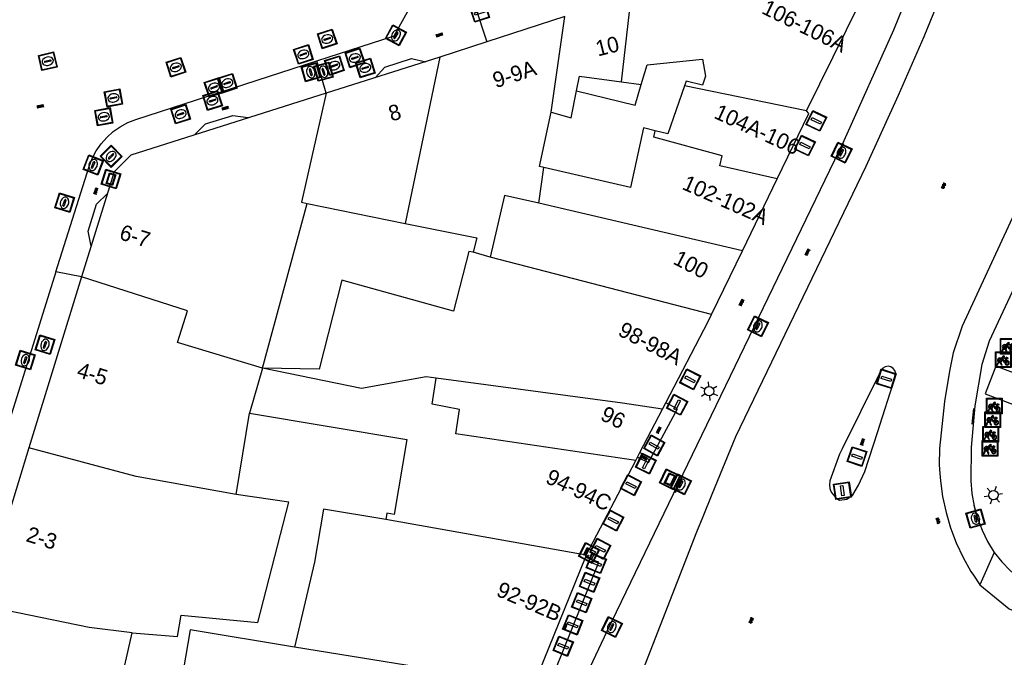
# Model space of a CAD drawing. Header units: metres. Extents: x 93870 to 95789, y 463036 to 464040.
# Tile 96 of 256: x 94023 to 94086, y 463862 to 463903. Entities that reach past the tile are written whole.
import ezdxf
from ezdxf.enums import TextEntityAlignment as Align

# ---------------------------------------------------------------- set-up
doc = ezdxf.new("R2010")
doc.units = ezdxf.units.M
doc.header["$LTSCALE"] = 25.4
for name, color, linetype in [('B_BEBOUWINGSGRENS_0', 1, 'Continuous'), ('B_OVERBOUWLIJN_LIJN_1', 7, 'Continuous'), ('B_TUSSENMUUR_0', 7, 'Continuous'), ('G_GRENS_ALGEMEEN_0', 7, 'Continuous'), ('Q_BRANDKRAAN_0', 5, 'Continuous'), ('Q_CAI-KAST_0', 10, 'Continuous'), ('Q_FIETSENREK_0', 6, 'Continuous'), ('Q_INSPECTIE_OF_RIOOLPUT_0', 253, 'Continuous'), ('Q_KOLK_0', 254, 'Continuous'), ('Q_LICHTMAST_0', 2, 'Continuous'), ('Q_LIJNAFWATERING_LIJN_0', 7, 'Continuous'), ('Q_STRAATNAAMBORD_0', 7, 'Continuous'), ('Q_VERKEERSBORDPAAL_0', 40, 'Continuous'), ('Q_VERKEERSREGELINSTALLATIEPAAL', 40, 'Continuous'), ('Q_WATERLEIDINGPUT_0', 5, 'Continuous'), ('Q_WEGWIJZER_0', 7, 'Continuous'), ('S_GBKN_SYMBOOL_GV_GROOT_0', 7, 'Continuous'), ('S_GBKN_SYMBOOL_OV_GROOT_0', 7, 'Continuous'), ('V_WEGGRENS_0', 7, 'Continuous'), ('Z_GBKN_HUISNUMMER_0', 252, 'Continuous')]:
    doc.layers.add(name, color=color, linetype=linetype)
doc.layers.add('Q_PAAL_STEEN_0', color=7, linetype='Continuous', true_color=0xa97373)

# ---------------------------------------------------------------- blocks, each defined once
blk = doc.blocks.new('Q_STRAATNAAMBORD')
for points in [[(-0.5, 0.5), (0.5, 0.5), (0.5, -0.5), (-0.5, -0.5)], [(-0.369, 0.22), (0.358, 0.22), (0.358, -0.214), (-0.369, -0.214)]]:
    blk.add_lwpolyline(points, close=True)
for points in [[(-0.442, 0.464), (0.438, 0.464, -0.414214), (0.459, 0.442), (0.459, -0.437, -0.414214), (0.438, -0.459), (-0.442, -0.459, -0.414214), (-0.463, -0.437), (-0.463, 0.442), (-0.463, 0.444), (-0.463, 0.446), (-0.463, 0.448), (-0.462, 0.45), (-0.461, 0.451), (-0.46, 0.453), (-0.459, 0.455), (-0.458, 0.456), (-0.457, 0.457), (-0.456, 0.459), (-0.454, 0.46), (-0.453, 0.461), (-0.451, 0.462), (-0.449, 0.462), (-0.447, 0.463), (-0.446, 0.463), (-0.444, 0.464), (-0.442, 0.464)], [(-0.287, 0.16), (0.281, 0.16, -0.414214), (0.303, 0.139), (0.303, -0.134, -0.414214), (0.281, -0.156), (-0.287, -0.156, -0.414214), (-0.308, -0.134), (-0.308, 0.139), (-0.308, 0.14), (-0.308, 0.142), (-0.307, 0.144), (-0.307, 0.146), (-0.306, 0.148), (-0.305, 0.149), (-0.304, 0.151), (-0.303, 0.152), (-0.302, 0.154), (-0.3, 0.155), (-0.299, 0.156), (-0.297, 0.157), (-0.296, 0.158), (-0.294, 0.159), (-0.292, 0.159), (-0.29, 0.16), (-0.288, 0.16), (-0.287, 0.16)]]:
    blk.add_lwpolyline(points, format="xyb")
blk = doc.blocks.new('Q_WEGWIJZER')
for points in [[(-0.5, 0.5), (0.5, 0.5), (0.5, -0.5), (-0.5, -0.5)], [(-0.369, 0.22), (0.358, 0.22), (0.358, -0.214), (-0.369, -0.214)]]:
    blk.add_lwpolyline(points, close=True)
for points in [[(-0.442, 0.464), (0.438, 0.464, -0.414214), (0.459, 0.442), (0.459, -0.437, -0.414214), (0.438, -0.459), (-0.442, -0.459, -0.414214), (-0.463, -0.437), (-0.463, 0.442), (-0.463, 0.444), (-0.463, 0.446), (-0.463, 0.448), (-0.462, 0.45), (-0.461, 0.451), (-0.46, 0.453), (-0.459, 0.455), (-0.458, 0.456), (-0.457, 0.457), (-0.456, 0.459), (-0.454, 0.46), (-0.453, 0.461), (-0.451, 0.462), (-0.449, 0.462), (-0.447, 0.463), (-0.446, 0.463), (-0.444, 0.464), (-0.442, 0.464)], [(-0.287, 0.16), (0.281, 0.16, -0.414214), (0.303, 0.139), (0.303, -0.134, -0.414214), (0.281, -0.156), (-0.287, -0.156, -0.414214), (-0.308, -0.134), (-0.308, 0.139), (-0.308, 0.14), (-0.308, 0.142), (-0.307, 0.144), (-0.307, 0.146), (-0.306, 0.148), (-0.305, 0.149), (-0.304, 0.151), (-0.303, 0.152), (-0.302, 0.154), (-0.3, 0.155), (-0.299, 0.156), (-0.297, 0.157), (-0.296, 0.158), (-0.294, 0.159), (-0.292, 0.159), (-0.29, 0.16), (-0.288, 0.16), (-0.287, 0.16)]]:
    blk.add_lwpolyline(points, format="xyb")
blk = doc.blocks.new('Q_CAI-KAST')
for points in [[(-0.5, 0.5), (0.5, 0.5), (0.5, -0.5), (-0.5, -0.5)], [(-0.262, 0.264), (0.25, 0.264), (0.25, 0.187), (-0.262, 0.187)], [(-0.262, 0.107), (0.25, 0.107), (0.25, -0.332), (-0.262, -0.332)]]:
    blk.add_lwpolyline(points, close=True)
blk.add_lwpolyline([(-0.442, 0.464), (0.438, 0.464, -0.414214), (0.459, 0.442), (0.459, -0.437, -0.414214), (0.438, -0.459), (-0.442, -0.459, -0.414214), (-0.463, -0.437), (-0.463, 0.442), (-0.463, 0.444), (-0.463, 0.446), (-0.463, 0.448), (-0.462, 0.45), (-0.461, 0.451), (-0.46, 0.453), (-0.459, 0.455), (-0.458, 0.456), (-0.457, 0.457), (-0.456, 0.459), (-0.454, 0.46), (-0.453, 0.461), (-0.451, 0.462), (-0.449, 0.462), (-0.447, 0.463), (-0.446, 0.463), (-0.444, 0.464), (-0.442, 0.464)], format="xyb")
blk.add_circle((-0.177, -0.034), 0.0354)
blk = doc.blocks.new('Q_LICHTMAST')
for points in [[(-0.26, 0.15), (-0.52, 0.3)], [(0, 0.3), (0, 0.6)], [(0.26, 0.15), (0.52, 0.3)], [(-0.26, -0.15), (-0.52, -0.3)], [(0, -0.3), (0, -0.6)], [(0.26, -0.15), (0.52, -0.3)]]:
    blk.add_lwpolyline(points)
blk.add_circle((0, 0), 0.3)
blk = doc.blocks.new('Q_VERKEERSREGELINSTALLATIEPAAL')
for points in [[(-0.5, 0.5), (0.5, 0.5), (0.5, -0.5), (-0.5, -0.5)], [(-0.08, 0.333), (0.071, 0.333), (0.071, -0.329), (-0.08, -0.329)]]:
    blk.add_lwpolyline(points, close=True)
blk.add_lwpolyline([(-0.442, 0.464), (0.438, 0.464, -0.414214), (0.459, 0.442), (0.459, -0.437, -0.414214), (0.438, -0.459), (-0.442, -0.459, -0.414214), (-0.463, -0.437), (-0.463, 0.442), (-0.463, 0.444), (-0.463, 0.446), (-0.463, 0.448), (-0.462, 0.45), (-0.461, 0.451), (-0.46, 0.453), (-0.459, 0.455), (-0.458, 0.456), (-0.457, 0.457), (-0.456, 0.459), (-0.454, 0.46), (-0.453, 0.461), (-0.451, 0.462), (-0.449, 0.462), (-0.447, 0.463), (-0.446, 0.463), (-0.444, 0.464), (-0.442, 0.464)], format="xyb")
blk = doc.blocks.new('Q_VERKEERSBORDPAAL')
for points in [[(-0.5, 0.5), (0.5, 0.5), (0.5, -0.5), (-0.5, -0.5)], [(-0.08, 0.333), (0.071, 0.333), (0.071, -0.329), (-0.08, -0.329)]]:
    blk.add_lwpolyline(points, close=True)
blk.add_lwpolyline([(-0.442, 0.464), (0.438, 0.464, -0.414214), (0.459, 0.442), (0.459, -0.437, -0.414214), (0.438, -0.459), (-0.442, -0.459, -0.414214), (-0.463, -0.437), (-0.463, 0.442), (-0.463, 0.444), (-0.463, 0.446), (-0.463, 0.448), (-0.462, 0.45), (-0.461, 0.451), (-0.46, 0.453), (-0.459, 0.455), (-0.458, 0.456), (-0.457, 0.457), (-0.456, 0.459), (-0.454, 0.46), (-0.453, 0.461), (-0.451, 0.462), (-0.449, 0.462), (-0.447, 0.463), (-0.446, 0.463), (-0.444, 0.464), (-0.442, 0.464)], format="xyb")
blk = doc.blocks.new('Q_PAAL_STEEN')
for points in [[(-0.5, 0.5), (0.5, 0.5), (0.5, -0.5), (-0.5, -0.5)], [(-0.08, 0.333), (0.071, 0.333), (0.071, -0.329), (-0.08, -0.329)]]:
    blk.add_lwpolyline(points, close=True)
blk.add_lwpolyline([(-0.442, 0.464), (0.438, 0.464, -0.414214), (0.459, 0.442), (0.459, -0.437, -0.414214), (0.438, -0.459), (-0.442, -0.459, -0.414214), (-0.463, -0.437), (-0.463, 0.442), (-0.463, 0.444), (-0.463, 0.446), (-0.463, 0.448), (-0.462, 0.45), (-0.461, 0.451), (-0.46, 0.453), (-0.459, 0.455), (-0.458, 0.456), (-0.457, 0.457), (-0.456, 0.459), (-0.454, 0.46), (-0.453, 0.461), (-0.451, 0.462), (-0.449, 0.462), (-0.447, 0.463), (-0.446, 0.463), (-0.444, 0.464), (-0.442, 0.464)], format="xyb")
blk = doc.blocks.new('Q_WATERLEIDINGPUT')
blk.add_lwpolyline([(-0.5, 0.5), (0.5, 0.5), (0.5, -0.5), (-0.5, -0.5)], close=True)
for points in [[(-0.442, 0.464), (0.438, 0.464, -0.414214), (0.459, 0.442), (0.459, -0.437, -0.414214), (0.438, -0.459), (-0.442, -0.459, -0.414214), (-0.463, -0.437), (-0.463, 0.442), (-0.463, 0.444), (-0.463, 0.446), (-0.463, 0.448), (-0.462, 0.45), (-0.461, 0.451), (-0.46, 0.453), (-0.459, 0.455), (-0.458, 0.456), (-0.457, 0.457), (-0.456, 0.459), (-0.454, 0.46), (-0.453, 0.461), (-0.451, 0.462), (-0.449, 0.462), (-0.447, 0.463), (-0.446, 0.463), (-0.444, 0.464), (-0.442, 0.464)], [(-0.345, 0.105, 0.380426), (-0.276, -0.18)], [(-0.008, 0.266, 0.240218), (-0.345, 0.105)], [(-0.194, 0.045, 0.853344), (-0.194, -0.032)], [(0.331, 0.111, 0.240191), (-0.008, 0.266)], [(0.185, -0.032, 0.849746), (0.185, 0.045)], [(0.267, -0.176, 0.380426), (0.331, 0.111)], [(-0.276, -0.18, 0.148452), (0.012, -0.257)], [(0.012, -0.257, 0.131742), (0.267, -0.176)]]:
    blk.add_lwpolyline(points, format="xyb")
for points in [[(-0.194, 0.045), (0.185, 0.045)], [(0.185, -0.032), (-0.194, -0.032)]]:
    blk.add_lwpolyline(points)
blk = doc.blocks.new('Q_KOLK')
blk.add_lwpolyline([(-0.5, 0.5), (0.5, 0.5), (0.5, -0.5), (-0.5, -0.5)], close=True)
for points in [[(-0.442, 0.464), (0.438, 0.464, -0.414214), (0.459, 0.442), (0.459, -0.437, -0.414214), (0.438, -0.459), (-0.442, -0.459, -0.414214), (-0.463, -0.437), (-0.463, 0.442, -0.414214), (-0.442, 0.464)], [(-0.345, 0.105, 0.380426), (-0.276, -0.18)], [(-0.008, 0.266, 0.240218), (-0.345, 0.105)], [(-0.194, 0.045, 0.853344), (-0.194, -0.032)], [(0.331, 0.111, 0.240191), (-0.008, 0.266)], [(0.185, -0.032, 0.849746), (0.185, 0.045)], [(0.267, -0.176, 0.380426), (0.331, 0.111)], [(-0.276, -0.18, 0.148452), (0.012, -0.257)], [(0.012, -0.257, 0.131742), (0.267, -0.176)]]:
    blk.add_lwpolyline(points, format="xyb")
for points in [[(-0.194, 0.045), (0.185, 0.045)], [(0.185, -0.032), (-0.194, -0.032)]]:
    blk.add_lwpolyline(points)
blk = doc.blocks.new('Q_INSPECTIE_OF_RIOOLPUT')
blk.add_lwpolyline([(-0.5, 0.5), (0.5, 0.5), (0.5, -0.5), (-0.5, -0.5)], close=True)
for points in [[(-0.442, 0.464), (0.438, 0.464, -0.414214), (0.459, 0.442), (0.459, -0.437, -0.414214), (0.438, -0.459), (-0.442, -0.459, -0.414214), (-0.463, -0.437), (-0.463, 0.442), (-0.463, 0.444), (-0.463, 0.446), (-0.463, 0.448), (-0.462, 0.45), (-0.461, 0.451), (-0.46, 0.453), (-0.459, 0.455), (-0.458, 0.456), (-0.457, 0.457), (-0.456, 0.459), (-0.454, 0.46), (-0.453, 0.461), (-0.451, 0.462), (-0.449, 0.462), (-0.447, 0.463), (-0.446, 0.463), (-0.444, 0.464), (-0.442, 0.464)], [(-0.345, 0.105, 0.380426), (-0.276, -0.18)], [(-0.008, 0.266, 0.240218), (-0.345, 0.105)], [(-0.194, 0.045, 0.853344), (-0.194, -0.032)], [(0.331, 0.111, 0.240191), (-0.008, 0.266)], [(0.185, -0.032, 0.849746), (0.185, 0.045)], [(0.267, -0.176, 0.380426), (0.331, 0.111)], [(-0.276, -0.18, 0.148452), (0.012, -0.257)], [(0.012, -0.257, 0.131742), (0.267, -0.176)]]:
    blk.add_lwpolyline(points, format="xyb")
for points in [[(-0.194, 0.045), (0.185, 0.045)], [(0.185, -0.032), (-0.194, -0.032)]]:
    blk.add_lwpolyline(points)
blk = doc.blocks.new('Q_BRANDKRAAN')
blk.add_lwpolyline([(-0.5, 0.5), (0.5, 0.5), (0.5, -0.5), (-0.5, -0.5)], close=True)
for points in [[(-0.442, 0.464), (0.438, 0.464, -0.414214), (0.459, 0.442), (0.459, -0.437, -0.414214), (0.438, -0.459), (-0.442, -0.459, -0.414214), (-0.463, -0.437), (-0.463, 0.442), (-0.463, 0.444), (-0.463, 0.446), (-0.463, 0.448), (-0.462, 0.45), (-0.461, 0.451), (-0.46, 0.453), (-0.459, 0.455), (-0.458, 0.456), (-0.457, 0.457), (-0.456, 0.459), (-0.454, 0.46), (-0.453, 0.461), (-0.451, 0.462), (-0.449, 0.462), (-0.447, 0.463), (-0.446, 0.463), (-0.444, 0.464), (-0.442, 0.464)], [(-0.345, 0.105, 0.380426), (-0.276, -0.18)], [(-0.008, 0.266, 0.240218), (-0.345, 0.105)], [(-0.194, 0.045, 0.853344), (-0.194, -0.032)], [(0.331, 0.111, 0.240191), (-0.008, 0.266)], [(0.185, -0.032, 0.849746), (0.185, 0.045)], [(0.267, -0.176, 0.380426), (0.331, 0.111)], [(-0.276, -0.18, 0.148452), (0.012, -0.257)], [(0.012, -0.257, 0.131742), (0.267, -0.176)]]:
    blk.add_lwpolyline(points, format="xyb")
for points in [[(-0.194, 0.045), (0.185, 0.045)], [(0.185, -0.032), (-0.194, -0.032)]]:
    blk.add_lwpolyline(points)
blk = doc.blocks.new('Q_FIETSENREK')
for points in [[(-0.5, 0.5), (0.5, 0.5), (0.5, -0.5), (-0.5, -0.5)], [(-0.063, 0.145), (0.184, 0.054), (0.037, -0.093)]]:
    blk.add_lwpolyline(points, close=True)
for points in [[(-0.442, 0.464), (0.438, 0.464, -0.414214), (0.459, 0.442), (0.459, -0.437, -0.414214), (0.438, -0.459), (-0.442, -0.459, -0.414214), (-0.463, -0.437), (-0.463, 0.442), (-0.463, 0.444), (-0.463, 0.446), (-0.463, 0.448), (-0.462, 0.45), (-0.461, 0.451), (-0.46, 0.453), (-0.459, 0.455), (-0.458, 0.456), (-0.457, 0.457), (-0.456, 0.459), (-0.454, 0.46), (-0.453, 0.461), (-0.451, 0.462), (-0.449, 0.462), (-0.447, 0.463), (-0.446, 0.463), (-0.444, 0.464), (-0.442, 0.464)], [(-0.181, 0.106, 0.847256), (-0.324, -0.144)], [(-0.193, 0.075, 0.842492), (-0.305, -0.118)], [(-0.171, 0.065, 0.053288), (-0.193, 0.075)], [(-0.185, -0.134, 0.502492), (-0.147, 0.044)], [(-0.149, 0.089, 0.06236), (-0.181, 0.106)], [(-0.165, -0.161, 0.494489), (-0.125, 0.068)], [(-0.324, -0.144, 0.089606), (-0.421, -0.348)], [(-0.296, -0.162, 0.110942), (-0.375, -0.348)], [(-0.294, -0.105, 0.006942), (-0.305, -0.118)], [(-0.296, -0.162, 0.02458), (-0.283, -0.168)], [(-0.212, -0.105, 0.381614), (-0.294, -0.105)], [(-0.283, -0.168, 0.148109), (-0.198, -0.173)], [(-0.223, -0.136, 0.533998), (-0.276, -0.136)], [(-0.276, -0.136, 0.009682), (-0.271, -0.138)], [(-0.271, -0.138, 0.120201), (-0.218, -0.144)], [(-0.218, -0.144, 0.003554), (-0.223, -0.136)], [(-0.185, -0.134, 0.017985), (-0.212, -0.105)], [(-0.122, -0.348, 0.075837), (-0.198, -0.173)], [(-0.075, -0.348, 0.094234), (-0.165, -0.161)], [(0.095, -0.16, 0.385208), (0.186, -0.333)], [(0.209, -0.054, 0.224648), (0.108, -0.128)], [(0.126, -0.171, 0.376993), (0.197, -0.303)], [(0.212, -0.086, 0.20829), (0.139, -0.139)], [(0.186, -0.333, 1), (0.287, -0.06)], [(0.197, -0.303, 1), (0.276, -0.09)], [(0.287, -0.06, 0.086253), (0.238, -0.051)], [(0.276, -0.09, 0.079305), (0.241, -0.083)]]:
    blk.add_lwpolyline(points, format="xyb")
for points in [[(-0.171, 0.065), (-0.263, -0.038), (-0.239, -0.059), (-0.147, 0.044)], [(0.081, 0.221), (-0.003, 0.252), (-0.149, 0.089)], [(-0.125, 0.068), (-0.086, 0.111), (0.018, -0.131), (0.095, -0.16)], [(0.238, -0.051), (0.229, 0.053), (0.261, 0.093), (0.302, 0.078), (0.314, 0.11), (0.192, 0.155), (0.18, 0.123), (0.231, 0.104), (0.207, 0.076), (-0.04, 0.167), (0, 0.216), (0.07, 0.191), (0.081, 0.221)], [(0.209, -0.054), (0.199, 0.029), (0.057, -0.108)], [(-0.421, -0.348), (-0.375, -0.348)], [(-0.122, -0.348), (-0.075, -0.348)], [(0.057, -0.108), (0.108, -0.128)], [(0.126, -0.171), (0.253, -0.218), (0.241, -0.083)], [(0.139, -0.139), (0.222, -0.17), (0.212, -0.086)]]:
    blk.add_lwpolyline(points)
blk = doc.blocks.new('S_GBKN_SYMBOOL_OV_GROOT')
for points in [[(-0.21875, 0.0625), (0.21875, 0.0625)], [(-0.21875, 0), (0.21875, 0)], [(-0.1875, 0.0625), (-0.1875, 0)], [(-0.125, 0.09375), (-0.125, 0.0625)], [(-0.125, 0), (-0.125, -0.0625)], [(-0.0625, 0.0625), (-0.0625, 0)], [(0, 0.09375), (0, 0.0625)], [(0, 0), (0, -0.0625)], [(0.0625, 0.0625), (0.0625, 0)], [(0.125, 0.09375), (0.125, 0.0625)], [(0.125, 0), (0.125, -0.0625)], [(0.1875, 0.0625), (0.1875, 0)], [(-0.21875, -0.0625), (0.21875, -0.0625)], [(-0.1875, -0.0625), (-0.1875, -0.09375)], [(-0.0625, -0.0625), (-0.0625, -0.09375)], [(0.0625, -0.0625), (0.0625, -0.09375)], [(0.1875, -0.0625), (0.1875, -0.09375)]]:
    blk.add_lwpolyline(points)
blk = doc.blocks.new('S_GBKN_SYMBOOL_GV_GROOT')
for points in [[(-0.1875, 0.03125), (-0.09375, 0.09375)], [(-0.1875, -0.0625), (0.0625, 0.09375)], [(-0.1875, 0.09375), (0.125, -0.09375)], [(-0.1875, 0), (-0.03125, -0.09375)], [(-0.125, -0.09375), (0.1875, 0.09375)], [(-0.0625, 0.09375), (0.1875, -0.0625)], [(0.03125, -0.09375), (0.1875, 0)], [(0.09375, 0.09375), (0.1875, 0.03125)]]:
    blk.add_lwpolyline(points)

msp = doc.modelspace()

# ---------------------------------------------------------------- linework, layer by layer
at = {"layer": 'B_BEBOUWINGSGRENS_0'}
for p, q in [((94058.288, 463903.468), (94053.295, 463901.846)), ((94053.295, 463901.846), (94050.29, 463900.864)), ((94050.29, 463900.864), (94043.009, 463898.561)), ((94043.009, 463898.561), (94030.51, 463894.588)), ((94069.652, 463888.487), (94071.879, 463893.076)), ((94038.94, 463880.98), (94041.81, 463891.51)), ((94041.81, 463891.51), (94048.073, 463890.233)), ((94067.674, 463884.411), (94069.652, 463888.487)), ((94027.362, 463886.808), (94023.989, 463875.887)), ((94064.546, 463878.342), (94064.761, 463878.76)), ((94037.25, 463872.9), (94038.11, 463878.09)), ((94063.098, 463875.576), (94064.546, 463878.342)), ((94023.989, 463875.887), (94020.875, 463865.808)), ((94062.835, 463875.073), (94062.945, 463875.283)), ((94062.945, 463875.283), (94063.098, 463875.576)), ((94059.665, 463869.018), (94062.835, 463875.073)), ((94059.604, 463868.866), (94059.665, 463869.018)), ((94029.87, 463860.8), (94030.61, 463864.05))]:
    msp.add_line(p, q, dxfattribs=at)
for points in [[(94073.76, 463897.43), (94078.019, 463906.099), (94077.604, 463907.442)], [(94063.186, 463899.108), (94063.566, 463900.379), (94067.098, 463900.735), (94067.29, 463899.645), (94067.096, 463899.074), (94066.057, 463899.327), (94065.952, 463899.029)], [(94057.418, 463897.338), (94058.692, 463896.982), (94059.041, 463898.718)], [(94059.041, 463898.718), (94062.794, 463897.8), (94063.186, 463899.108)], [(94065.952, 463899.029), (94064.878, 463895.967), (94064.08, 463896.164)], [(94056.945, 463893.804), (94056.68, 463893.865), (94057.418, 463897.338)], [(94071.879, 463893.076), (94073.915, 463897.271), (94073.76, 463897.43)], [(94064.08, 463896.164), (94063.33, 463896.35), (94062.497, 463892.532), (94056.945, 463893.804)], [(94030.51, 463894.588), (94029.446, 463893.531), (94027.362, 463886.808)], [(94048.073, 463890.233), (94052.65, 463889.3), (94052.43, 463888.39)], [(94052.43, 463888.39), (94052.14, 463888.44), (94051.16, 463884.63), (94044.01, 463886.6), (94042.57, 463880.9), (94038.94, 463880.98)], [(94064.761, 463878.76), (94067.455, 463883.96), (94067.674, 463884.411)], [(94038.11, 463878.09), (94048.18, 463876.41), (94047.38, 463871.62), (94046.91, 463871.7), (94046.84, 463871.29)], [(94030.61, 463864.05), (94033.51, 463863.81), (94033.74, 463865.18), (94038.65, 463864.71), (94040.62, 463872.4), (94037.25, 463872.9)], [(94046.84, 463871.29), (94042.85, 463871.96), (94042.28, 463868.56), (94041, 463863.12)], [(94056.192, 463860.686), (94056.286, 463860.651), (94059.604, 463868.866)], [(94041, 463863.12), (94034.31, 463864.24), (94033.72, 463860.75), (94036.42, 463860.32)]]:
    msp.add_lwpolyline(points, dxfattribs=at)
at = {"layer": 'B_OVERBOUWLIJN_LIJN_1'}
for points in [[(94046.15, 463899.545), (94046.776, 463900.235), (94048.473, 463900.786), (94049.391, 463900.57)], [(94034.593, 463895.891), (94035.305, 463896.595), (94037.055, 463897.127), (94038.03, 463897.001)], [(94027.971, 463888.774), (94027.78, 463889.728), (94028.33, 463891.466), (94029.02, 463892.151)]]:
    msp.add_lwpolyline(points, dxfattribs=at)
at = {"layer": 'B_TUSSENMUUR_0'}
for p, q in [((94061.925, 463899.284), (94062.511, 463904.53)), ((94057.418, 463897.338), (94058.288, 463903.468)), ((94050.29, 463900.864), (94048.073, 463890.233)), ((94061.925, 463899.284), (94063.186, 463899.108)), ((94073.76, 463897.43), (94065.952, 463899.029)), ((94056.627, 463891.525), (94056.945, 463893.804)), ((94069.652, 463888.487), (94056.627, 463891.525)), ((94053.519, 463888.082), (94052.43, 463888.39)), ((94067.674, 463884.411), (94053.519, 463888.082)), ((94038.94, 463880.98), (94038.11, 463878.09)), ((94059.665, 463869.018), (94046.84, 463871.29)), ((94056.192, 463860.686), (94041, 463863.12))]:
    msp.add_line(p, q, dxfattribs=at)
for points in [[(94059.041, 463898.718), (94059.222, 463899.661), (94061.925, 463899.284)], [(94043.009, 463898.561), (94041.44, 463891.585), (94041.81, 463891.51)], [(94071.879, 463893.076), (94068.211, 463893.92), (94068.358, 463894.546), (94063.987, 463895.744), (94064.08, 463896.164)], [(94056.627, 463891.525), (94054.424, 463892.015), (94053.519, 463888.082)], [(94038.94, 463880.98), (94033.501, 463882.613), (94034.148, 463884.632), (94027.362, 463886.808)], [(94050.063, 463880.34), (94049.407, 463880.429), (94045.289, 463879.675), (94038.94, 463880.98)], [(94062.835, 463875.073), (94051.313, 463876.769), (94051.561, 463878.336), (94049.792, 463878.665), (94050.063, 463880.34)], [(94064.546, 463878.342), (94061.98, 463878.73), (94050.063, 463880.34)], [(94037.25, 463872.9), (94030.85, 463874.044), (94023.989, 463875.887)], [(94030.61, 463864.05), (94027.846, 463864.379), (94020.875, 463865.808)]]:
    msp.add_lwpolyline(points, dxfattribs=at)
at = {"layer": 'G_GRENS_ALGEMEEN_0'}
msp.add_line((94063.098, 463875.576), (94063.793, 463875.212), dxfattribs=at)
at = {"layer": 'Q_LIJNAFWATERING_LIJN_0'}
for p, q in [((94076.115, 463895.313), (94075.695, 463894.409)), ((94070.752, 463884.141), (94070.317, 463883.243)), ((94084.436, 463878.399), (94084.333, 463877.4)), ((94065.79, 463873.901), (94065.348, 463873.006)), ((94084.472, 463872.203), (94084.708, 463871.243))]:
    msp.add_line(p, q, dxfattribs=at)
at = {"layer": 'V_WEGGRENS_0'}
for p, q in [((94052.539, 463904.176), (94053.295, 463901.846)), ((94030.84, 463896.88), (94042.428, 463900.64)), ((94043.009, 463898.561), (94042.428, 463900.64)), ((94027.362, 463886.808), (94025.727, 463887.138)), ((94085.882, 463881.105), (94085.202, 463879.329)), ((94078.401, 463880.582), (94076.034, 463875.811)), ((94067.142, 463871.478), (94067.728, 463872.91)), ((94085.76, 463869.189), (94084.845, 463867.11)), ((94084.439, 463867.726), (94084.845, 463867.11))]:
    msp.add_line(p, q, dxfattribs=at)
for points in [[(94097.334, 463940.166), (94097.366, 463939.012), (94096.978, 463926.247), (94096.97, 463923.484), (94096.823, 463920.725), (94096.538, 463917.976), (94096.117, 463915.245), (94095.559, 463912.539), (94095, 463910.38), (94093.543, 463905.575), (94092.887, 463903.698), (94092.144, 463901.853), (94083.713, 463883.658), (94083.145, 463881.96), (94082.907, 463880.79)], [(94079.64, 463898.446), (94081.291, 463902.195), (94082.49, 463905.138), (94083.613, 463908.11), (94084.66, 463911.11), (94085.63, 463914.136), (94086.522, 463917.186), (94087.363, 463921.033), (94087.996, 463924.921), (94088.418, 463928.836), (94088.629, 463932.769), (94088.627, 463936.707), (94088.565, 463937.767)], [(94098.986, 463927.823), (94098.951, 463926.924), (94098.966, 463924.021), (94098.835, 463921.121), (94098.558, 463918.231), (94098.137, 463915.359), (94097.572, 463912.511), (94097.381, 463911.732), (94096.681, 463909.108), (94094.956, 463903.578), (94094.277, 463901.771), (94093.508, 463900.001), (94085.45, 463882.71), (94084.969, 463881.21), (94084.525, 463878.572), (94084.298, 463875.906), (94084.27, 463873.759), (94084.345, 463872.952), (94084.492, 463872.155), (94084.708, 463871.374), (94084.993, 463870.615), (94085.345, 463869.885), (94085.76, 463869.189)], [(94059.012, 463859.949), (94061.003, 463864.161), (94076.166, 463895.542), (94079.35, 463902.618), (94080.507, 463905.478), (94081.598, 463908.363), (94082.116, 463909.831)], [(94042.428, 463900.64), (94047.36, 463902.24), (94048.946, 463905.094), (94051.911, 463906.04)], [(94067.728, 463872.91), (94069.236, 463876.596), (94077.569, 463893.899), (94079.64, 463898.446)], [(94025.727, 463887.138), (94027.84, 463893.87), (94028.04, 463894.384), (94028.298, 463894.87), (94028.613, 463895.323), (94028.978, 463895.736), (94029.389, 463896.103), (94029.841, 463896.418), (94030.327, 463896.679), (94030.84, 463896.88)], [(94025.727, 463887.138), (94017.54, 463861.03), (94013.4, 463850.45), (94004.678, 463832.752)], [(94076.034, 463875.811), (94075.877, 463875.465), (94075.256, 463873.769), (94075.22, 463873.521), (94075.244, 463873.271), (94075.327, 463873.034), (94075.647, 463872.652), (94075.866, 463872.529), (94076.336, 463872.599), (94076.724, 463872.874), (94077.086, 463873.496), (94077.483, 463874.372), (94078.309, 463876.85), (94079.441, 463880.4), (94079.473, 463880.638), (94079.421, 463880.814), (94079.31, 463880.96), (94079.154, 463881.057), (94078.974, 463881.092), (94078.794, 463881.061), (94078.636, 463880.968), (94078.521, 463880.825), (94078.401, 463880.582)], [(94085.202, 463879.329), (94086.943, 463878.662), (94087.623, 463880.438), (94085.882, 463881.105)], [(94082.907, 463880.79), (94082.591, 463878.838), (94082.265, 463875.829), (94082.258, 463874.8), (94082.295, 463874.245)], [(94063.793, 463875.212), (94065.512, 463878.373), (94064.761, 463878.76)], [(94062.945, 463875.283), (94063.028, 463875.242), (94063.656, 463874.931), (94063.793, 463875.212)], [(94082.295, 463874.245), (94082.327, 463873.773), (94082.471, 463872.755), (94082.69, 463871.75), (94082.982, 463870.763), (94083.345, 463869.801), (94083.779, 463868.868), (94084.279, 463867.969), (94084.439, 463867.726)], [(94063.169, 463861.35), (94066.748, 463870.515), (94067.142, 463871.478)], [(94085.76, 463869.189), (94086.248, 463868.584), (94086.787, 463868.023), (94087.242, 463867.623)], [(94057.099, 463860.21), (94060.464, 463868.557), (94059.604, 463868.866)], [(94084.845, 463867.11), (94086.719, 463865.586), (94088.005, 463865.025)]]:
    msp.add_lwpolyline(points, dxfattribs=at)

# ---------------------------------------------------------------- block references
at = {"layer": 'Q_BRANDKRAAN_0', "rotation": 10.84781659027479}
msp.add_blockref('Q_BRANDKRAAN', (94028.789, 463897.052), dxfattribs=at)
at = {"layer": 'Q_CAI-KAST_0', "rotation": 62.36640144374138}
msp.add_blockref('Q_CAI-KAST', (94059.836, 463869.151), dxfattribs=at)
at = {"layer": 'Q_FIETSENREK_0'}
for p in [(94086.666, 463882.367), (94086.354, 463881.512), (94085.78, 463878.547), (94085.668, 463877.686), (94085.544, 463876.749), (94085.508, 463875.849)]:
    msp.add_blockref('Q_FIETSENREK', p, dxfattribs=at)
at = {"layer": 'Q_INSPECTIE_OF_RIOOLPUT_0'}
for p, rotation in [((94025.205, 463900.606), 13.13605511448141), ((94029.406, 463898.258), 10.84781659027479), ((94026.277, 463891.558), 72.57428119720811)]:
    msp.add_blockref('Q_INSPECTIE_OF_RIOOLPUT', p, dxfattribs=dict(at, rotation=rotation))
at = {"layer": 'Q_KOLK_0'}
for p, rotation in [((94035.745, 463898.085), 17.97687790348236), ((94076.006, 463894.761), 64.21060945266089), ((94028.112, 463893.974), 68.73873674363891), ((94070.652, 463883.653), 64.21060945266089), ((94025.028, 463882.47), 72.58951193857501), ((94065.726, 463873.542), 64.21060945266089), ((94084.572, 463871.353), 105.4597677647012), ((94061.305, 463864.417), 64.21060945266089)]:
    msp.add_blockref('Q_KOLK', p, dxfattribs=dict(at, rotation=rotation))
at = {"layer": 'Q_LICHTMAST_0'}
for p, rotation in [((94067.525, 463879.494), 64.21060945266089), ((94085.716, 463872.851), 100.4502829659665)]:
    msp.add_blockref('Q_LICHTMAST', p, dxfattribs=dict(at, rotation=rotation))
at = {"layer": 'Q_PAAL_STEEN_0'}
for p, rotation in [((94074.387, 463896.793), 64.11086038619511), ((94073.659, 463895.216), 64.11086038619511), ((94066.312, 463880.26), 62.612368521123), ((94065.48, 463878.633), 152.7373639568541), ((94064.015, 463876.026), 61.46197812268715), ((94063.475, 463874.862), 153.6543317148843), ((94062.529, 463873.492), 62.36640144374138), ((94061.392, 463871.23), 62.36640144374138), ((94060.563, 463869.421), 62.36640144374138), ((94060.305, 463868.485), 68.04372145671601), ((94059.876, 463867.28), 68.04372145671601), ((94059.375, 463865.969), 68.04372145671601), ((94058.798, 463864.555), 68.04372145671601), ((94058.188, 463863.19), 68.04372145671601)]:
    msp.add_blockref('Q_PAAL_STEEN', p, dxfattribs=dict(at, rotation=rotation))
at = {"layer": 'Q_STRAATNAAMBORD_0', "rotation": 72.77757458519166}
msp.add_blockref('Q_STRAATNAAMBORD', (94029.251, 463893.068), dxfattribs=at)
at = {"layer": 'Q_VERKEERSBORDPAAL_0'}
for p, rotation in [((94052.845, 463903.729), 107.9763556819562), ((94078.871, 463880.294), 72.31390940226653), ((94076.059, 463873.139), 8.471144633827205)]:
    msp.add_blockref('Q_VERKEERSBORDPAAL', p, dxfattribs=dict(at, rotation=rotation))
at = {"layer": 'Q_VERKEERSREGELINSTALLATIEPAAL', "rotation": 71.56505117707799}
msp.add_blockref('Q_VERKEERSREGELINSTALLATIEPAAL', (94076.993, 463875.32), dxfattribs=at)
at = {"layer": 'Q_WATERLEIDINGPUT_0'}
for p, rotation in [((94043.09, 463902.032), 17.97368513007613), ((94047.486, 463902.265), 60.93857822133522), ((94041.56, 463901.043), 17.97687790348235), ((94044.859, 463900.816), 17.97368513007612), ((94033.401, 463900.218), 17.97687790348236), ((94042.038, 463899.912), 105.613620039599), ((94042.853, 463899.939), 105.613620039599), ((94043.549, 463900.326), 17.97368513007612), ((94045.528, 463900.179), 17.55230391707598), ((94035.848, 463898.932), 17.97687790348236), ((94036.694, 463899.202), 17.97687790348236), ((94033.706, 463897.222), 17.97687790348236), ((94029.258, 463894.522), 44.81090570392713), ((94023.768, 463881.491), 72.58951193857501)]:
    msp.add_blockref('Q_WATERLEIDINGPUT', p, dxfattribs=dict(at, rotation=rotation))
at = {"layer": 'Q_WEGWIJZER_0', "rotation": 64.21060945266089}
msp.add_blockref('Q_WEGWIJZER', (94065.016, 463873.865), dxfattribs=at)
at = {"layer": 'S_GBKN_SYMBOOL_GV_GROOT_0'}
for p, rotation in [((94082.547, 463892.639), 65.13845316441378), ((94082.184, 463871.215), 106.4806405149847), ((94070.228, 463864.84), 65.80183966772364)]:
    msp.add_blockref('S_GBKN_SYMBOOL_GV_GROOT', p, dxfattribs=dict(at, rotation=rotation))
at = {"layer": 'S_GBKN_SYMBOOL_OV_GROOT_0'}
for p, rotation in [((94050.271, 463902.301), 18.09680620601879), ((94024.722, 463897.735), 10.84781659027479), ((94036.566, 463897.614), 17.63366149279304), ((94028.283, 463892.312), 72.77757458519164), ((94073.82, 463888.402), 64.28486927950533), ((94069.607, 463885.182), 64.21060945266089), ((94064.305, 463877.018), 62.36795881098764), ((94077.346, 463876.264), 71.56505117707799), ((94063.359, 463875.254), 153.6543317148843), ((94058.311, 463864.441), 68.04372145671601)]:
    msp.add_blockref('S_GBKN_SYMBOOL_OV_GROOT', p, dxfattribs=dict(at, rotation=rotation))

# ---------------------------------------------------------------- texts
at = {"layer": 'Z_GBKN_HUISNUMMER_0', "linetype": 'Continuous'}
for s, rotation, p in [('106-106A', 333.8, (94073.646, 463902.867)), ('10', 14.1, (94061.009, 463901.574)), ('9-9A', 18, (94055.063, 463899.789)), ('8', 17.5, (94047.403, 463897.329)), ('104A-106', 335.3, (94070.61, 463896.244)), ('102-102A', 336.2, (94068.584, 463891.738)), ('6-7', 342.8, (94030.792, 463889.429)), ('100', 332.7, (94066.373, 463887.614)), ('98-98A', 332.8, (94063.772, 463882.563)), ('4-5', 342.8, (94028.064, 463880.61)), ('96', 334.2, (94061.387, 463877.823)), ('94-94C', 334.8, (94059.186, 463873.184)), ('2-3', 342.8, (94024.821, 463870.11)), ('92-92B', 336.9, (94056.018, 463866.051))]:
    msp.add_text(s, height=1, rotation=rotation, dxfattribs=at).set_placement(p, align=Align.MIDDLE)

doc.saveas('drawing.dxf')
